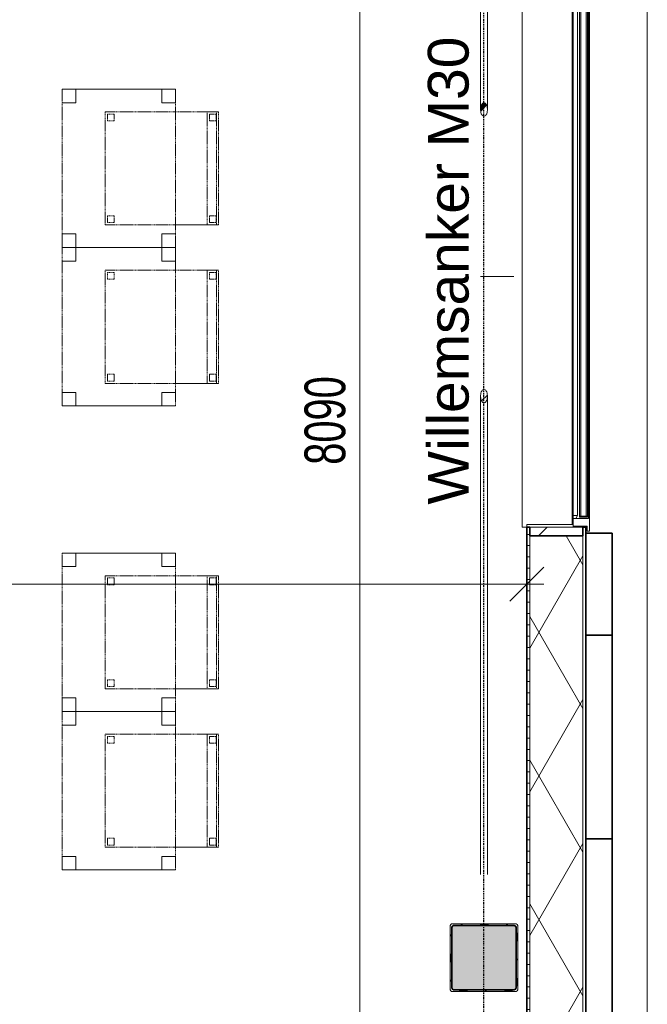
# Model space of a CAD drawing. Header units: millimetres. Extents: x -80560 to 110805, y -11020 to 52719.
# Tile 176 of 182: x 81445 to 84216, y 41219 to 45569. Entities that reach past the tile are written whole.
import ezdxf

# ---------------------------------------------------------------- set-up
doc = ezdxf.new("R2010")
doc.units = ezdxf.units.MM
for name, pattern in [('CENTER2', [20, 8, -4, 4, -4]), ('DASHED2', [6, 4, -2]), ('DASHED2-1', [3, 2, -1])]:
    doc.linetypes.add(name, pattern=pattern)
for name, color, linetype, lineweight in [('A-ANNO-DIMS', 211, 'Continuous', 9), ('A-ANNO-DIMS-100', 211, 'Continuous', 9), ('A-FLOR-OVHD', 1, 'DASHED2-1', 18), ('A-GENM', 13, 'Continuous', 18), ('A-GLAZ', 151, 'Continuous', 18), ('A-GLAZ-SILL', 1, 'Continuous', 18), ('A-WALL', 113, 'Continuous', 35), ('A-WALL-PATT', 111, 'Continuous', 35), ('I-FURN', 30, 'Continuous', 18), ('S-BEAM', 12, 'Continuous', 18), ('S-BEAM-IDEN', 2, 'Continuous', 9), ('S-COLS', 52, 'Continuous', 18), ('S-GRID', 1, 'Continuous', 9)]:
    doc.layers.add(name, color=color, linetype=linetype, lineweight=lineweight)
doc.styles.add('Arial', font='arial.ttf', dxfattribs={"height": 180})
doc.styles.add('Arial_6', font='arial.ttf', dxfattribs={"width": 0.7, "height": 180})
doc.dimstyles.new('n3o_1_8', dxfattribs={"dimscale": 304.8, "dimtxt": 183.646692, "dimasz": 0.492126, "dimexe": 0.246063, "dimexo": 0.0625, "dimgap": 0.032808, "dimtad": 1, "dimdec": 0, "dimdsep": 46, "dimtxsty": 'Arial_6', "dimblk1": 'OBLIQUE', "dimblk2": 'OBLIQUE', "dimsah": 1, "dimcen": 0.09, "dimdle": 0.246063, "dimazin": 0, "dimtfac": 1, "dimtdec": 4, "dimtix": 1, "dimtmove": 0, "dimatfit": 3, "dimfxl": 0.246063, "dimfxlon": 1, "dimtvp": 1, "dimtolj": 1, "dimtzin": 0, "dimarcsym": 2})
doc.dimstyles.new('n3o_1_8_3', dxfattribs={"dimscale": 304.8, "dimtxt": 183.646692, "dimasz": 0.492126, "dimexe": 0.246063, "dimexo": 0.0625, "dimgap": 0.032808, "dimtad": 1, "dimdec": 0, "dimdsep": 46, "dimtxsty": 'Arial_6', "dimblk1": 'OBLIQUE', "dimblk2": 'OBLIQUE', "dimsah": 1, "dimcen": 0.09, "dimdle": 0.246063, "dimazin": 0, "dimtfac": 1, "dimtdec": 4, "dimtix": 1, "dimtmove": 0, "dimatfit": 3, "dimfxl": 0.246063, "dimfxlon": 1, "dimtvp": 1, "dimtolj": 1, "dimtzin": 0, "dimarcsym": 2})
pattern_1 = [(45, (0, 0), (-99.99975, 99.99975), []), (45, (85, 0), (-99.99975, 99.99975), []), (45, (90, 0), (-99.99975, 99.99975), []), (45, (95, 0), (-99.99975, 99.99975), []), (45, (100, 0), (-99.99975, 99.99975), []), (45, (105, 0), (-99.99975, 99.99975), []), (45, (110, 0), (-99.99975, 99.99975), []), (45, (115, 0), (-99.99975, 99.99975), [])]

# ---------------------------------------------------------------- blocks, each defined once
blk = doc.blocks.new('NLRS_28_SCO_UN_staalkolom koker betongevuld_gen_CGA - kolom A-1207011-DO_02 tweede verdieping')
at = {"layer": 'S-COLS', "lineweight": 5}
h = blk.add_hatch(dxfattribs=at)
h.set_pattern_fill('FP_149', color=256, style=0, pattern_type=2)
h.set_pattern_definition([(45, (-58600, -41425), (-99.99975, 99.99975), []), (45, (-58515, -41425), (-99.99975, 99.99975), []), (45, (-58510, -41425), (-99.99975, 99.99975), []), (45, (-58505, -41425), (-99.99975, 99.99975), []), (45, (-58500, -41425), (-99.99975, 99.99975), []), (45, (-58495, -41425), (-99.99975, 99.99975), []), (45, (-58490, -41425), (-99.99975, 99.99975), []), (45, (-58485, -41425), (-99.99975, 99.99975), [])])
h.paths.add_polyline_path([(-138, -150), (138, -150), (146.5, -146.5), (150, -138), (150, 138), (146.5, 146.5), (138, 150), (-138, 150), (-146.5, 146.5), (-150, 138), (-150, -138), (-146.5, -146.5)], flags=0)
h.paths.add_polyline_path([(134, -142), (-134, -142), (-139.7, -139.7), (-142, -134), (-142, 134), (-139.7, 139.7), (-134, 142), (134, 142), (139.7, 139.7), (142, 134), (142, -134), (139.7, -139.7)], flags=0)
at = {"layer": 'S-COLS', "lineweight": 9}
blk.add_hatch(color=256, dxfattribs=at).paths.add_polyline_path([(89.2, -142), (134, -142), (139.7, -139.7), (142, -134), (142, 134), (139.7, 139.7), (134, 142), (-134, 142), (-139.7, 139.7), (-142, 134), (-142, -134), (-139.7, -139.7), (-134, -142)], flags=0)
at = {"layer": 'S-COLS'}
for p, q in [((-150, 138), (-150, -138)), ((-142, -134), (-142, 134)), ((138, 150), (-138, 150)), ((-134, 142), (134, 142)), ((142, 134), (142, -134)), ((150, -138), (150, 138)), ((-138, -150), (138, -150)), ((134, -142), (-134, -142))]:
    blk.add_line(p, q, dxfattribs=at)
at = {"layer": 'S-COLS', "lineweight": 35}
for p, q in [((-142, 134), (-142, -134)), ((134, 142), (-134, 142)), ((142, -134), (142, 134)), ((-134, -142), (134, -142))]:
    blk.add_line(p, q, dxfattribs=at)
at = {"layer": 'S-COLS'}
for centre, radius, start, end in [((-138, 138), 12, 90, 180), ((-134, 134), 8, 90, 180), ((134, 134), 8, 0, 90), ((138, 138), 12, 0, 90), ((-138, -138), 12, 180, 270), ((-134, -134), 8, 180, 270), ((134, -134), 8, 270, 0), ((138, -138), 12, 270, 360)]:
    blk.add_arc(centre, radius, start, end, dxfattribs=at)
at = {"layer": 'S-COLS', "lineweight": 35}
for centre, start, end in [((-134, 134), 90, 180), ((134, 134), 360, 90), ((-134, -134), 180, 270), ((134, -134), 270, 360)]:
    blk.add_arc(centre, 8, start, end, dxfattribs=at)
blk = doc.blocks.new('NLRS_28_SF_UN_staalprofiel staaf_gen_CGA - Willemsanker M30-1253668-DO_02 tweede verdieping')
at = {"layer": 'S-BEAM', "lineweight": 5}
h = blk.add_hatch(dxfattribs=at)
h.set_pattern_fill('FP_164', color=256, style=0, pattern_type=2)
h.set_pattern_definition(pattern_1)
h.paths.add_polyline_path([(58597.2, 43876.9), (58602.8, 43876.9), (58607.9, 43880.9), (58612, 43888.3), (58614.4, 43898.2), (58614.9, 43909.1), (58613.4, 43919.7), (58610.1, 43928.5), (58605.4, 43934.3), (58602.8, 43935.8), (58597.2, 43935.8), (58592.1, 43931.8), (58588, 43924.4), (58585.6, 43914.6), (58585.1, 43903.6), (58586.6, 43893), (58589.9, 43884.2), (58594.6, 43878.4)], flags=0)
h = blk.add_hatch(dxfattribs=at)
h.set_pattern_fill('FP_164', color=256, style=0, pattern_type=2)
h.set_pattern_definition(pattern_1)
h.paths.add_polyline_path([(58597.2, 43876.9), (58602.8, 43876.9), (58607.9, 43880.9), (58612, 43888.3), (58614.4, 43898.2), (58614.9, 43909.1), (58613.4, 43919.7), (58610.1, 43928.5), (58605.4, 43934.3), (58602.8, 43935.8), (58597.2, 43935.8), (58592.1, 43931.8), (58588, 43924.4), (58585.6, 43914.6), (58585.1, 43903.6), (58586.6, 43893), (58589.9, 43884.2), (58594.6, 43878.4)], flags=0)
at = {"layer": 'S-BEAM', "lineweight": 9}
for p, q in [((58585, 43906.4), (58585, 41792.4)), ((58585, 43906.4), (58585, 41792.4)), ((58615, 41792.4), (58615, 43906.4)), ((58615, 41792.4), (58615, 43906.4))]:
    blk.add_line(p, q, dxfattribs=at)
at = {"layer": 'S-BEAM', "flags": 128}
for points in [[(58600, 43936.3), (58597.2, 43935.8), (58594.6, 43934.3), (58592.1, 43931.8), (58589.9, 43928.5), (58588, 43924.4), (58586.6, 43919.7), (58585.6, 43914.6), (58585.1, 43909.1), (58585.1, 43903.6), (58585.6, 43898.2), (58586.6, 43893), (58588, 43888.3), (58589.9, 43884.2), (58592.1, 43880.9), (58594.6, 43878.4), (58597.2, 43876.9), (58600, 43876.4)], [(58600, 43936.3), (58597.2, 43935.8), (58594.6, 43934.3), (58592.1, 43931.8), (58589.9, 43928.5), (58588, 43924.4), (58586.6, 43919.7), (58585.6, 43914.6), (58585.1, 43909.1), (58585.1, 43903.6), (58585.6, 43898.2), (58586.6, 43893), (58588, 43888.3), (58589.9, 43884.2), (58592.1, 43880.9), (58594.6, 43878.4), (58597.2, 43876.9), (58600, 43876.4)], [(58600, 43876.4), (58602.8, 43876.9), (58605.4, 43878.4), (58607.9, 43880.9), (58610.1, 43884.2), (58612, 43888.3), (58613.4, 43893), (58614.4, 43898.2), (58614.9, 43903.6), (58614.9, 43909.1), (58614.4, 43914.6), (58613.4, 43919.7), (58612, 43924.4), (58610.1, 43928.5), (58607.9, 43931.8), (58605.4, 43934.3), (58602.8, 43935.8), (58600, 43936.3)], [(58600, 43876.4), (58602.8, 43876.9), (58605.4, 43878.4), (58607.9, 43880.9), (58610.1, 43884.2), (58612, 43888.3), (58613.4, 43893), (58614.4, 43898.2), (58614.9, 43903.6), (58614.9, 43909.1), (58614.4, 43914.6), (58613.4, 43919.7), (58612, 43924.4), (58610.1, 43928.5), (58607.9, 43931.8), (58605.4, 43934.3), (58602.8, 43935.8), (58600, 43936.3)]]:
    blk.add_lwpolyline(points, dxfattribs=at)
blk = doc.blocks.new('NLRS_28_SF_UN_staalprofiel staaf_gen_CGA - Willemsanker M30-1253745-DO_02 tweede verdieping')
at = {"layer": 'S-BEAM', "lineweight": 5}
h = blk.add_hatch(dxfattribs=at)
h.set_pattern_fill('FP_164', color=256, style=0, pattern_type=2)
h.set_pattern_definition(pattern_1)
h.paths.add_polyline_path([(58597.2, 45142.7), (58602.8, 45142.7), (58607.9, 45146.6), (58612, 45154), (58614.4, 45163.9), (58614.9, 45174.8), (58613.4, 45185.4), (58610.1, 45194.2), (58605.4, 45200), (58602.8, 45201.5), (58597.2, 45201.5), (58592.1, 45197.5), (58588, 45190.1), (58585.6, 45180.3), (58585.1, 45169.3), (58586.6, 45158.7), (58589.9, 45150), (58594.6, 45144.2)], flags=0)
h = blk.add_hatch(dxfattribs=at)
h.set_pattern_fill('FP_164', color=256, style=0, pattern_type=2)
h.set_pattern_definition(pattern_1)
h.paths.add_polyline_path([(58597.2, 45142.7), (58602.8, 45142.7), (58607.9, 45146.6), (58612, 45154), (58614.4, 45163.9), (58614.9, 45174.8), (58613.4, 45185.4), (58610.1, 45194.2), (58605.4, 45200), (58602.8, 45201.5), (58597.2, 45201.5), (58592.1, 45197.5), (58588, 45190.1), (58585.6, 45180.3), (58585.1, 45169.3), (58586.6, 45158.7), (58589.9, 45150), (58594.6, 45144.2)], flags=0)
at = {"layer": 'S-BEAM', "lineweight": 9}
for p, q in [((58585, 47283.2), (58585, 45172.1)), ((58585, 47283.2), (58585, 45172.1)), ((58615, 45172.1), (58615, 47283.2)), ((58615, 45172.1), (58615, 47283.2))]:
    blk.add_line(p, q, dxfattribs=at)
at = {"layer": 'S-BEAM', "flags": 128}
for points in [[(58600, 45202), (58597.2, 45201.5), (58594.6, 45200), (58592.1, 45197.5), (58589.9, 45194.2), (58588, 45190.1), (58586.6, 45185.4), (58585.6, 45180.3), (58585.1, 45174.8), (58585.1, 45169.3), (58585.6, 45163.9), (58586.6, 45158.7), (58588, 45154), (58589.9, 45150), (58592.1, 45146.6), (58594.6, 45144.2), (58597.2, 45142.7), (58600, 45142.2)], [(58600, 45202), (58597.2, 45201.5), (58594.6, 45200), (58592.1, 45197.5), (58589.9, 45194.2), (58588, 45190.1), (58586.6, 45185.4), (58585.6, 45180.3), (58585.1, 45174.8), (58585.1, 45169.3), (58585.6, 45163.9), (58586.6, 45158.7), (58588, 45154), (58589.9, 45150), (58592.1, 45146.6), (58594.6, 45144.2), (58597.2, 45142.7), (58600, 45142.2)], [(58600, 45142.2), (58602.8, 45142.7), (58605.4, 45144.2), (58607.9, 45146.6), (58610.1, 45150), (58612, 45154), (58613.4, 45158.7), (58614.4, 45163.9), (58614.9, 45169.3), (58614.9, 45174.8), (58614.4, 45180.3), (58613.4, 45185.4), (58612, 45190.1), (58610.1, 45194.2), (58607.9, 45197.5), (58605.4, 45200), (58602.8, 45201.5), (58600, 45202)], [(58600, 45142.2), (58602.8, 45142.7), (58605.4, 45144.2), (58607.9, 45146.6), (58610.1, 45150), (58612, 45154), (58613.4, 45158.7), (58614.4, 45163.9), (58614.9, 45169.3), (58614.9, 45174.8), (58614.4, 45180.3), (58613.4, 45185.4), (58612, 45190.1), (58610.1, 45194.2), (58607.9, 45197.5), (58605.4, 45200), (58602.8, 45201.5), (58600, 45202)]]:
    blk.add_lwpolyline(points, dxfattribs=at)
blk = doc.blocks.new('19112_SW_LeonardoCollege_R2020_rvt-1-DO_02 tweede verdieping')
at = {"color": 9, "lineweight": 9}
for name, p in [('NLRS_28_SF_UN_staalprofiel staaf_gen_CGA - Willemsanker M30-1253745-DO_02 tweede verdieping', (0, 0)), ('NLRS_28_SF_UN_staalprofiel staaf_gen_CGA - Willemsanker M30-1253668-DO_02 tweede verdieping', (0, 0)), ('NLRS_28_SCO_UN_staalkolom koker betongevuld_gen_CGA - kolom A-1207011-DO_02 tweede verdieping', (58600, 41425))]:
    blk.add_blockref(name, p, dxfattribs=at)
blk = doc.blocks.new('Basic Wall _ 41_WA_n3o_cladding_vertikaal_random_100mm_oorspronkelijk - ___-31301031-DO_02 tweede verdieping')
at = {"layer": 'A-WALL', "lineweight": 18}
for p, q in [((59321, 48371), (59321, 35921)), ((59049, 43327), (59049, 43332)), ((59051, 43300), (59051, 43332))]:
    blk.add_line(p, q, dxfattribs=at)
blk = doc.blocks.new('merk 2700 vast glas - std-33617478-DO_02 tweede verdieping')
at = {"layer": 'A-GLAZ'}
for p, q in [((-1318, 72), (-1284, 72)), ((-1318, 10), (-1318, 72)), ((-1284, 72), (-1284, 4)), ((1284, 72), (1318, 72)), ((1284, 4), (1284, 72)), ((1318, 72), (1318, 10)), ((-1340, 10), (-1318, 10)), ((-1340, 0), (-1340, 10)), ((-1284, 4), (-1262, 4)), ((-1262, 4), (-1262, 0)), ((1262, 4), (1284, 4)), ((1262, 0), (1262, 4)), ((1318, 10), (1340, 10)), ((1340, 10), (1340, 0)), ((-1262, 0), (-1340, 0)), ((1340, 0), (1262, 0))]:
    blk.add_line(p, q, dxfattribs=at)
at = {"layer": 'A-GLAZ-SILL'}
for p, q in [((-1262, 4), (1262, 4)), ((-1262, 0), (1262, 0))]:
    blk.add_line(p, q, dxfattribs=at)
blk = doc.blocks.new('NLRS_41_GM_WPB_spouwlat-SH_generiek_ISR - 235x38-V132-DO_02 tweede verdieping')
at = {"layer": 'A-GENM'}
h = blk.add_hatch(dxfattribs=at)
h.set_pattern_fill('FP_68', color=256, style=0, pattern_type=2)
h.set_pattern_definition([(45, (0, 0), (-141.42136, 141.42136), [])])
h.paths.add_polyline_path([(59037, 43289), (59037, 43327), (58802, 43327), (58802, 43289), (58982.8, 43289)], flags=0)
for p, q in [((58802, 43327), (58802, 43289)), ((59037, 43327), (58802, 43327)), ((58802, 43289), (59037, 43289)), ((59037, 43289), (59037, 43327))]:
    blk.add_line(p, q, dxfattribs=at)
blk = doc.blocks.new('41_dagkanten_SH_generiek_ISR - 12x204_5-V135-DO_02 tweede verdieping')
at = {"layer": 'A-GENM'}
for p, q in [((58994, 43339), (58789.5, 43339)), ((58789.5, 43339), (58789.5, 43327)), ((58994, 43327), (58994, 43332)), ((58789.5, 43327), (58994, 43327))]:
    blk.add_line(p, q, dxfattribs=at)
blk = doc.blocks.new('82_tafel1 - tafel 500x700 2-30664860-DO_02 tweede verdieping')
at = {"layer": 'I-FURN', "linetype": 'DASHED2'}
for p, q in [((-350, -250), (-350, 250)), ((-350, 250), (350, 250)), ((350, 250), (-350, 250)), ((-350, 250), (-350, -250)), ((-350, 250), (-350, 190)), ((-290, 250), (-350, 250)), ((-290, 190), (-290, 250)), ((-290, 250), (290, 250)), ((-290, 250), (-290, 190)), ((290, 250), (290, 190)), ((290, 190), (290, 250)), ((350, 250), (290, 250)), ((350, 250), (350, -250)), ((350, -250), (350, 250)), ((350, 190), (350, 250)), ((-350, -190), (-350, 190)), ((-350, 190), (-290, 190)), ((-290, 190), (-350, 190)), ((290, 190), (350, 190)), ((350, 190), (290, 190)), ((350, 190), (350, -190)), ((-290, -190), (-350, -190)), ((-350, -190), (-290, -190)), ((-350, -190), (-350, -250)), ((-290, -250), (-290, -190)), ((-290, -190), (-290, -250)), ((350, -190), (290, -190)), ((290, -190), (290, -250)), ((290, -250), (290, -190)), ((290, -190), (350, -190)), ((350, -250), (350, -190)), ((350, -250), (-350, -250)), ((-350, -250), (350, -250)), ((-350, -250), (-290, -250)), ((290, -250), (-290, -250)), ((290, -250), (350, -250))]:
    blk.add_line(p, q, dxfattribs=at)
blk = doc.blocks.new('82_zitmeubel - stoel 500x500-V355-DO_02 tweede verdieping')
at = {"layer": 'I-FURN', "linetype": 'DASHED2'}
for p, q in [((-192.1, 263), (-192.1, 73)), ((-192.1, 254.1), (-192.1, 263)), ((307.9, 263), (-192.1, 263)), ((307.9, 263), (-192.1, 263)), ((307.9, 73), (307.9, 263)), ((307.9, 263), (307.9, 254.1)), ((-192.1, 213), (-192.1, 254.1)), ((-192.1, 254.1), (307.9, 254.1)), ((-182.1, 252), (-182.1, 224)), ((-182.1, 224), (-182.1, 252)), ((-153.1, 253), (-181.1, 253)), ((-181.1, 253), (-153.1, 253)), ((-181.1, 223), (-153.1, 223)), ((-153.1, 223), (-181.1, 223)), ((-152.1, 224), (-152.1, 252)), ((-152.1, 252), (-152.1, 224)), ((267.9, 252), (267.9, 224)), ((267.9, 224), (267.9, 252)), ((296.9, 253), (268.9, 253)), ((268.9, 253), (296.9, 253)), ((268.9, 223), (296.9, 223)), ((296.9, 223), (268.9, 223)), ((297.9, 224), (297.9, 252)), ((297.9, 252), (297.9, 224)), ((307.9, 254.1), (307.9, 213)), ((-192.1, 73), (-192.1, 213)), ((-192.1, 213), (307.9, 213)), ((307.9, 213), (307.9, 73)), ((-192.1, 73), (-192.1, -237)), ((-192.1, -237), (-192.1, 73)), ((307.9, -237), (307.9, 73)), ((307.9, 73), (307.9, -237)), ((-182.1, -198), (-182.1, -226)), ((-182.1, -226), (-182.1, -198)), ((-153.1, -197), (-181.1, -197)), ((-181.1, -197), (-153.1, -197)), ((-152.1, -226), (-152.1, -198)), ((-152.1, -198), (-152.1, -226)), ((267.9, -198), (267.9, -226)), ((267.9, -226), (267.9, -198)), ((296.9, -197), (268.9, -197)), ((268.9, -197), (296.9, -197)), ((297.9, -226), (297.9, -198)), ((297.9, -198), (297.9, -226)), ((307.9, -237), (-192.1, -237)), ((307.9, -237), (-192.1, -237)), ((-181.1, -227), (-153.1, -227)), ((-153.1, -227), (-181.1, -227)), ((268.9, -227), (296.9, -227)), ((296.9, -227), (268.9, -227))]:
    blk.add_line(p, q, dxfattribs=at)
for centre, start, end in [((-181.1, 252), 90, 180), ((-181.1, 252), 90, 180), ((-181.1, 224), 180, 270), ((-181.1, 224), 180, 270), ((-153.1, 252), 0, 90), ((-153.1, 252), 0, 90), ((-153.1, 224), 270, 0), ((-153.1, 224), 270, 0), ((268.9, 252), 90, 180), ((268.9, 252), 90, 180), ((268.9, 224), 180, 270), ((268.9, 224), 180, 270), ((296.9, 252), 0, 90), ((296.9, 252), 60, 90), ((296.9, 224), 270, 0), ((296.9, 224), 270, 0), ((296.9, 252), 15, 60), ((296.9, 252), 0, 15), ((-181.1, -198), 90, 180), ((-181.1, -198), 90, 180), ((-153.1, -198), 0, 90), ((-153.1, -198), 0, 90), ((268.9, -198), 90, 180), ((268.9, -198), 90, 180), ((296.9, -198), 0, 90), ((296.9, -198), 0, 90), ((-181.1, -226), 180, 270), ((-181.1, -226), 180, 270), ((-153.1, -226), 270, 0), ((-153.1, -226), 270, 0), ((268.9, -226), 180, 270), ((268.9, -226), 180, 270), ((296.9, -226), 270, 0), ((296.9, -226), 270, 0)]:
    blk.add_arc(centre, 1, start, end, dxfattribs=at)
blk = doc.blocks.new('82_zitmeubel - stoel 500x500-V356-DO_02 tweede verdieping')
at = {"layer": 'I-FURN', "linetype": 'DASHED2'}
for p, q in [((-192.1, 263), (-192.1, 73)), ((-192.1, 254.1), (-192.1, 263)), ((307.9, 263), (-192.1, 263)), ((307.9, 263), (-192.1, 263)), ((307.9, 73), (307.9, 263)), ((307.9, 263), (307.9, 254.1)), ((-192.1, 213), (-192.1, 254.1)), ((-192.1, 254.1), (307.9, 254.1)), ((-182.1, 252), (-182.1, 224)), ((-182.1, 224), (-182.1, 252)), ((-153.1, 253), (-181.1, 253)), ((-181.1, 253), (-153.1, 253)), ((-181.1, 223), (-153.1, 223)), ((-153.1, 223), (-181.1, 223)), ((-152.1, 224), (-152.1, 252)), ((-152.1, 252), (-152.1, 224)), ((267.9, 252), (267.9, 224)), ((267.9, 224), (267.9, 252)), ((296.9, 253), (268.9, 253)), ((268.9, 253), (296.9, 253)), ((268.9, 223), (296.9, 223)), ((296.9, 223), (268.9, 223)), ((297.9, 224), (297.9, 252)), ((297.9, 252), (297.9, 224)), ((307.9, 254.1), (307.9, 213)), ((-192.1, 73), (-192.1, 213)), ((-192.1, 213), (307.9, 213)), ((307.9, 213), (307.9, 73)), ((-192.1, 73), (-192.1, -237)), ((-192.1, -237), (-192.1, 73)), ((307.9, -237), (307.9, 73)), ((307.9, 73), (307.9, -237)), ((-182.1, -198), (-182.1, -226)), ((-182.1, -226), (-182.1, -198)), ((-153.1, -197), (-181.1, -197)), ((-181.1, -197), (-153.1, -197)), ((-152.1, -226), (-152.1, -198)), ((-152.1, -198), (-152.1, -226)), ((267.9, -198), (267.9, -226)), ((267.9, -226), (267.9, -198)), ((296.9, -197), (268.9, -197)), ((268.9, -197), (296.9, -197)), ((297.9, -226), (297.9, -198)), ((297.9, -198), (297.9, -226)), ((307.9, -237), (-192.1, -237)), ((307.9, -237), (-192.1, -237)), ((-181.1, -227), (-153.1, -227)), ((-153.1, -227), (-181.1, -227)), ((268.9, -227), (296.9, -227)), ((296.9, -227), (268.9, -227))]:
    blk.add_line(p, q, dxfattribs=at)
for centre, start, end in [((-181.1, 252), 90, 180), ((-181.1, 252), 90, 180), ((-181.1, 224), 180, 270), ((-181.1, 224), 180, 225), ((-181.1, 224), 225, 270), ((-153.1, 252), 0, 90), ((-153.1, 252), 45, 90), ((-153.1, 224), 270, 0), ((-153.1, 224), 270, 0), ((-153.1, 252), 0, 45), ((268.9, 252), 90, 180), ((268.9, 252), 90, 180), ((268.9, 224), 180, 270), ((268.9, 224), 180, 270), ((296.9, 252), 0, 90), ((296.9, 252), 45, 90), ((296.9, 224), 270, 0), ((296.9, 224), 270, 345), ((296.9, 252), 0, 45), ((296.9, 224), 345, 0), ((-181.1, -198), 90, 180), ((-181.1, -198), 120, 180), ((-181.1, -198), 105, 120), ((-181.1, -198), 90, 105), ((-153.1, -198), 0, 90), ((-153.1, -198), 0, 90), ((268.9, -198), 90, 180), ((268.9, -198), 90, 180), ((296.9, -198), 0, 90), ((296.9, -198), 0, 90), ((-181.1, -226), 180, 270), ((-181.1, -226), 180, 270), ((-153.1, -226), 270, 0), ((-153.1, -226), 270, 0), ((268.9, -226), 180, 270), ((268.9, -226), 180, 270), ((296.9, -226), 270, 0), ((296.9, -226), 270, 0)]:
    blk.add_arc(centre, 1, start, end, dxfattribs=at)
blk = doc.blocks.new('82_zitmeubel - stoel 500x500-V357-DO_02 tweede verdieping')
at = {"layer": 'I-FURN', "linetype": 'DASHED2'}
for p, q in [((-192.1, 263), (-192.1, 73)), ((-192.1, 254.1), (-192.1, 263)), ((307.9, 263), (-192.1, 263)), ((307.9, 263), (-192.1, 263)), ((307.9, 73), (307.9, 263)), ((307.9, 263), (307.9, 254.1)), ((-192.1, 213), (-192.1, 254.1)), ((-192.1, 254.1), (307.9, 254.1)), ((-182.1, 252), (-182.1, 224)), ((-182.1, 224), (-182.1, 252)), ((-153.1, 253), (-181.1, 253)), ((-181.1, 253), (-153.1, 253)), ((-181.1, 223), (-153.1, 223)), ((-153.1, 223), (-181.1, 223)), ((-152.1, 224), (-152.1, 252)), ((-152.1, 252), (-152.1, 224)), ((267.9, 252), (267.9, 224)), ((267.9, 224), (267.9, 252)), ((296.9, 253), (268.9, 253)), ((268.9, 253), (296.9, 253)), ((268.9, 223), (296.9, 223)), ((296.9, 223), (268.9, 223)), ((297.9, 224), (297.9, 252)), ((297.9, 252), (297.9, 224)), ((307.9, 254.1), (307.9, 213)), ((-192.1, 73), (-192.1, 213)), ((-192.1, 213), (307.9, 213)), ((307.9, 213), (307.9, 73)), ((-192.1, 73), (-192.1, -237)), ((-192.1, -237), (-192.1, 73)), ((307.9, -237), (307.9, 73)), ((307.9, 73), (307.9, -237)), ((-182.1, -198), (-182.1, -226)), ((-182.1, -226), (-182.1, -198)), ((-153.1, -197), (-181.1, -197)), ((-181.1, -197), (-153.1, -197)), ((-152.1, -226), (-152.1, -198)), ((-152.1, -198), (-152.1, -226)), ((267.9, -198), (267.9, -226)), ((267.9, -226), (267.9, -198)), ((296.9, -197), (268.9, -197)), ((268.9, -197), (296.9, -197)), ((297.9, -226), (297.9, -198)), ((297.9, -198), (297.9, -226)), ((307.9, -237), (-192.1, -237)), ((307.9, -237), (-192.1, -237)), ((-181.1, -227), (-153.1, -227)), ((-153.1, -227), (-181.1, -227)), ((268.9, -227), (296.9, -227)), ((296.9, -227), (268.9, -227))]:
    blk.add_line(p, q, dxfattribs=at)
for centre, start, end in [((-181.1, 252), 90, 180), ((-181.1, 252), 90, 180), ((-181.1, 224), 180, 270), ((-181.1, 224), 180, 225), ((-181.1, 224), 225, 270), ((-153.1, 252), 0, 90), ((-153.1, 252), 0, 90), ((-153.1, 224), 270, 0), ((-153.1, 224), 270, 0), ((268.9, 252), 90, 180), ((268.9, 252), 90, 180), ((268.9, 224), 180, 270), ((268.9, 224), 180, 270), ((296.9, 252), 0, 90), ((296.9, 252), 30, 90), ((296.9, 224), 270, 0), ((296.9, 224), 270, 285), ((296.9, 224), 285, 345), ((296.9, 252), 0, 30), ((296.9, 224), 345, 0), ((-181.1, -198), 90, 180), ((-181.1, -198), 120, 165), ((-181.1, -198), 165, 180), ((-181.1, -198), 90, 120), ((-153.1, -198), 0, 90), ((-153.1, -198), 0, 90), ((268.9, -198), 90, 180), ((268.9, -198), 90, 180), ((296.9, -198), 0, 90), ((296.9, -198), 0, 90), ((-181.1, -226), 180, 270), ((-181.1, -226), 180, 270), ((-153.1, -226), 270, 0), ((-153.1, -226), 270, 0), ((268.9, -226), 180, 270), ((268.9, -226), 180, 270), ((296.9, -226), 270, 0), ((296.9, -226), 270, 0)]:
    blk.add_arc(centre, 1, start, end, dxfattribs=at)
blk = doc.blocks.new('82_zitmeubel - stoel 500x500-V358-DO_02 tweede verdieping')
at = {"layer": 'I-FURN', "linetype": 'DASHED2'}
for p, q in [((-192.1, 263), (-192.1, 73)), ((-192.1, 254.1), (-192.1, 263)), ((307.9, 263), (-192.1, 263)), ((307.9, 263), (-192.1, 263)), ((307.9, 73), (307.9, 263)), ((307.9, 263), (307.9, 254.1)), ((-192.1, 213), (-192.1, 254.1)), ((-192.1, 254.1), (307.9, 254.1)), ((-182.1, 252), (-182.1, 224)), ((-182.1, 224), (-182.1, 252)), ((-153.1, 253), (-181.1, 253)), ((-181.1, 253), (-153.1, 253)), ((-181.1, 223), (-153.1, 223)), ((-153.1, 223), (-181.1, 223)), ((-152.1, 224), (-152.1, 252)), ((-152.1, 252), (-152.1, 224)), ((267.9, 252), (267.9, 224)), ((267.9, 224), (267.9, 252)), ((296.9, 253), (268.9, 253)), ((268.9, 253), (296.9, 253)), ((268.9, 223), (296.9, 223)), ((296.9, 223), (268.9, 223)), ((297.9, 224), (297.9, 252)), ((297.9, 252), (297.9, 224)), ((307.9, 254.1), (307.9, 213)), ((-192.1, 73), (-192.1, 213)), ((-192.1, 213), (307.9, 213)), ((307.9, 213), (307.9, 73)), ((-192.1, 73), (-192.1, -237)), ((-192.1, -237), (-192.1, 73)), ((307.9, -237), (307.9, 73)), ((307.9, 73), (307.9, -237)), ((-182.1, -198), (-182.1, -226)), ((-182.1, -226), (-182.1, -198)), ((-153.1, -197), (-181.1, -197)), ((-181.1, -197), (-153.1, -197)), ((-152.1, -226), (-152.1, -198)), ((-152.1, -198), (-152.1, -226)), ((267.9, -198), (267.9, -226)), ((267.9, -226), (267.9, -198)), ((296.9, -197), (268.9, -197)), ((268.9, -197), (296.9, -197)), ((297.9, -226), (297.9, -198)), ((297.9, -198), (297.9, -226)), ((307.9, -237), (-192.1, -237)), ((307.9, -237), (-192.1, -237)), ((-181.1, -227), (-153.1, -227)), ((-153.1, -227), (-181.1, -227)), ((268.9, -227), (296.9, -227)), ((296.9, -227), (268.9, -227))]:
    blk.add_line(p, q, dxfattribs=at)
for centre, start, end in [((-181.1, 252), 90, 180), ((-181.1, 252), 150, 180), ((-181.1, 224), 180, 270), ((-181.1, 224), 180, 270), ((-181.1, 252), 90, 150), ((-153.1, 252), 0, 90), ((-153.1, 252), 0, 90), ((-153.1, 224), 270, 0), ((-153.1, 224), 270, 0), ((268.9, 252), 90, 180), ((268.9, 252), 90, 180), ((268.9, 224), 180, 270), ((268.9, 224), 180, 210), ((268.9, 224), 210, 225), ((268.9, 224), 225, 270), ((296.9, 252), 0, 90), ((296.9, 252), 0, 90), ((296.9, 224), 270, 0), ((296.9, 224), 270, 315), ((296.9, 224), 315, 0), ((-181.1, -198), 90, 180), ((-181.1, -198), 90, 180), ((-153.1, -198), 0, 90), ((-153.1, -198), 0, 90), ((268.9, -198), 90, 180), ((268.9, -198), 90, 180), ((296.9, -198), 0, 90), ((296.9, -198), 0, 90), ((-181.1, -226), 180, 195), ((-181.1, -226), 180, 225), ((-181.1, -226), 195, 240), ((-181.1, -226), 225, 240), ((-181.1, -226), 240, 255), ((-181.1, -226), 240, 270), ((-181.1, -226), 255, 270), ((-153.1, -226), 270, 0), ((-153.1, -226), 270, 0), ((268.9, -226), 180, 270), ((268.9, -226), 180, 270), ((296.9, -226), 270, 0), ((296.9, -226), 270, 0)]:
    blk.add_arc(centre, 1, start, end, dxfattribs=at)
blk = doc.blocks.new('30_n3o_RT72_glas met glaslat - Type 1-33617481-DO_02 tweede verdieping')
at = {"layer": 'A-GENM'}
for points in [[(-1279, 41), (-1279, 35), (1279, 35), (1279, 41), (-1068.1, 41)], [(-1279, 11), (-1279, 5), (1279, 5), (1279, 11), (-1068.1, 11)]]:
    blk.add_hatch(color=256, dxfattribs=at).paths.add_polyline_path(points, flags=0)
for p, q in [((1279, 41), (-1279, 41)), ((-1279, 41), (-1279, 35)), ((-1275, 41), (-1279, 41)), ((-1279, 41), (-1279, 5)), ((-1279, 35), (1279, 35)), ((1279, 11), (-1279, 11)), ((-1279, 11), (-1279, 5)), ((-1279, 5), (1279, 5)), ((-1279, 5), (-1275, 5)), ((-1275, 5), (-1275, 41)), ((1279, 41), (1275, 41)), ((1275, 41), (1275, 5)), ((1275, 5), (1279, 5)), ((1279, 35), (1279, 41)), ((1279, 5), (1279, 41)), ((1279, 5), (1279, 11))]:
    blk.add_line(p, q, dxfattribs=at)
blk = doc.blocks.new('DPWP_30_n3o_RT72_glas met glaslat Frame1 - Type 1-33617484-DO_02 tweede verdieping')
at = {"layer": 'A-GENM'}
for p, q in [((-1272, 27), (-1284, 27)), ((-1284, 15), (-1272, 7.8)), ((1272, 27), (-1272, 27)), ((-1272, 27), (-1272, 7.8)), ((-1272, 7.8), (-1272, 27)), ((-1272, 7.8), (1272, 7.8)), ((1272, 7.8), (1272, 27)), ((1284, 27), (1272, 27)), ((1272, 27), (1272, 7.8)), ((1272, 7.8), (1284, 15))]:
    blk.add_line(p, q, dxfattribs=at)
blk = doc.blocks.new('NLRS_42_GM_ISR_vensterbank_kunststeen-SH_generiek_ISR - 220x20-V477-DO_02 tweede verdieping')
at = {"layer": 'A-GENM'}
for p, q in [((-1323, 199.5), (-1323, 220)), ((-1323, 220), (1323, 220)), ((1323, 220), (1323, 199.5)), ((1311, 0), (-1311, 0))]:
    blk.add_line(p, q, dxfattribs=at)
blk = doc.blocks.new('DIMBLOCK192-DO_02 tweede verdieping')
at = {"layer": 'A-ANNO-DIMS-100'}
for p, q in [((75444.8, 43074.8), (75519.8, 43149.8)), ((75444.8, 43149.8), (75444.8, 42999.8)), ((75444.8, 43074.8), (75444.8, 43149.8)), ((83684.3, 43074.8), (83759.3, 43149.8)), ((83684.3, 43149.8), (83684.3, 42999.8)), ((83684.3, 43074.8), (83684.3, 43149.8)), ((75444.8, 43074.8), (75369.8, 42999.8)), ((75444.8, 43074.8), (83759.3, 43074.8)), ((83684.3, 43074.8), (83609.3, 42999.8))]:
    blk.add_line(p, q, dxfattribs=at)
at = {"layer": 'A-ANNO-DIMS-100', "color": 0, "insert": (79372.4, 43318.5), "char_height": 180, "width": 461.094, "attachment_point": 1, "line_spacing_factor": 0.941778, "style": 'Arial_6'}
blk.add_mtext('8240', dxfattribs=at)
blk = doc.blocks.new('_Oblique')
at = {"color": 0, "linetype": 'ByBlock', "lineweight": -2}
blk.add_line((-0.5, -0.5), (0.5, 0.5), dxfattribs=at)
blk = doc.blocks.new('DIMBLOCK397-DO_02 tweede verdieping')
at = {"layer": 'A-ANNO-DIMS-100'}
for p, q in [((82946.1, 47839.5), (82871.1, 47914.5)), ((82946.1, 39750), (82946.1, 47914.5)), ((82871.1, 47839.5), (83021.1, 47839.5)), ((82946.1, 47839.5), (82871.1, 47839.5)), ((82946.1, 47839.5), (83021.1, 47764.5)), ((82946.1, 39750), (82871.1, 39825)), ((82871.1, 39750), (83021.1, 39750)), ((82946.1, 39750), (82871.1, 39750)), ((82946.1, 39750), (83021.1, 39675))]:
    blk.add_line(p, q, dxfattribs=at)
at = {"layer": 'A-ANNO-DIMS-100', "color": 0, "insert": (82702.4, 43602.6), "char_height": 180, "width": 461.094, "attachment_point": 1, "rotation": 90, "line_spacing_factor": 0.941778, "style": 'Arial_6'}
blk.add_mtext('8090', dxfattribs=at)

msp = doc.modelspace()

# ---------------------------------------------------------------- hatches: boundary and pattern name
at = {"layer": 'A-WALL-PATT', "lineweight": 18}
h = msp.add_hatch(dxfattribs=at)
h.set_pattern_fill('FP_72', color=256, style=0, pattern_type=2)
h.set_pattern_definition([(90, (83943.82, 34995.25), (-50, -7e-14), [])])
h.paths.add_polyline_path([(83943.8, 22151), (83943.8, 23527), (83931.8, 23527), (83931.8, 22151)], flags=0)
h.paths.add_polyline_path([(83943.8, 25273), (83943.8, 27127), (83931.8, 27127), (83931.8, 25273)], flags=0)
h.paths.add_polyline_path([(83931.8, 28873), (83943.8, 28873), (83943.8, 30727), (83931.8, 30727), (83931.8, 28911)], flags=0)
h.paths.add_polyline_path([(83931.8, 31573), (83943.8, 31573), (83943.8, 32077), (83931.8, 32077), (83931.8, 31584.4)], flags=0)
h.paths.add_polyline_path([(83943.8, 33823), (83943.8, 37027), (83931.8, 37027), (83931.8, 33823)], flags=0)
h.paths.add_polyline_path([(83931.8, 38773), (83943.8, 38773), (83943.8, 40177), (83931.8, 40177), (83931.8, 38811)], flags=0)
h.paths.add_polyline_path([(83943.8, 41023), (83943.8, 43327), (83931.8, 43327), (83931.8, 41023)], flags=0)
h.paths.add_polyline_path([(83931.8, 45973), (83943.8, 45973), (83943.8, 48087), (83931.8, 48087), (83931.8, 46011)], flags=0)
h = msp.add_hatch(dxfattribs=at)
h.set_pattern_fill('FP_73', color=256, angle=90, style=0, pattern_type=2)
h.set_pattern_definition([(180, (83943.82, 34995.25), (7e-14, -50), [])])
h.paths.add_polyline_path([(83696.8, 22398), (83696.8, 23527), (83684.3, 23527), (83684.3, 22398)], flags=0)
h.paths.add_polyline_path([(83684.3, 25273), (83696.8, 25273), (83696.8, 27127), (83684.3, 27127), (83684.3, 25585.7)], flags=0)
h.paths.add_polyline_path([(83696.8, 28873), (83696.8, 30727), (83684.3, 30727), (83684.3, 28873)], flags=0)
h.paths.add_polyline_path([(83696.8, 31573), (83696.8, 32077), (83684.3, 32077), (83684.3, 31573)], flags=0)
h.paths.add_polyline_path([(83696.8, 33823), (83696.8, 37027), (83684.3, 37027), (83684.3, 33823)], flags=0)
h.paths.add_polyline_path([(83684.3, 38773), (83696.8, 38773), (83696.8, 40177), (83684.3, 40177), (83684.3, 38916.2)], flags=0)
h.paths.add_polyline_path([(83684.3, 41023), (83696.8, 41023), (83696.8, 43327), (83684.3, 43327), (83684.3, 41249.1)], flags=0)
h.paths.add_polyline_path([(83696.8, 45973), (83696.8, 47839.5), (83684.3, 47839.5), (83684.3, 45973)], flags=0)
h = msp.add_hatch(dxfattribs=at)
h.set_pattern_fill('FP_2', color=256, style=0, pattern_type=2)
h.set_pattern_definition([(60, (24894.82, 0), (-274.963, 158.75), []), (120, (24894.82, 0), (-274.963, -158.75), [])])
h.paths.add_polyline_path([(83931.8, 22163), (83931.8, 23489), (83696.8, 23489), (83696.8, 22163)], flags=0)
h.paths.add_polyline_path([(83931.8, 25311), (83931.8, 27089), (83696.8, 27089), (83696.8, 25311)], flags=0)
h.paths.add_polyline_path([(83696.8, 28911), (83931.8, 28911), (83931.8, 30689), (83696.8, 30689), (83696.8, 28918.3)], flags=0)
h.paths.add_polyline_path([(83696.8, 31611), (83931.8, 31611), (83931.8, 32039), (83696.8, 32039), (83696.8, 31917.7)], flags=0)
h.paths.add_polyline_path([(83696.8, 33861), (83931.8, 33861), (83931.8, 36989), (83696.8, 36989), (83696.8, 34917.1)], flags=0)
h.paths.add_polyline_path([(83696.8, 38811), (83931.8, 38811), (83931.8, 40139), (83696.8, 40139), (83696.8, 38916.2)], flags=0)
h.paths.add_polyline_path([(83696.8, 41061), (83931.8, 41061), (83931.8, 43289), (83696.8, 43289), (83696.8, 41249.1)], flags=0)
h.paths.add_polyline_path([(83877.6, 46011), (83931.8, 46011), (83931.8, 47852), (83696.8, 47852), (83696.8, 46011)], flags=0)

# ---------------------------------------------------------------- linework, layer by layer
at = {"layer": 'A-FLOR-OVHD'}
msp.add_line((84215.8, 48371), (84215.8, 21879), dxfattribs=at)
at = {"layer": 'A-WALL', "lineweight": 18}
for p, q in [((83931.8, 43332), (83931.8, 43327)), ((83696.8, 41061), (83696.8, 43289)), ((83931.8, 41061), (83931.8, 43289))]:
    msp.add_line(p, q, dxfattribs=at)
at = {"layer": 'A-WALL'}
for p, q in [((83684.3, 43327), (83684.3, 41023)), ((83696.8, 43327), (83684.3, 43327)), ((83696.8, 43289), (83696.8, 43327)), ((83931.8, 43289), (83696.8, 43289)), ((83943.8, 43327), (83931.8, 43327)), ((83931.8, 43327), (83931.8, 43289)), ((83943.8, 41023), (83943.8, 43327)), ((84060.8, 43300), (83943.8, 43300)), ((84060.8, 41050), (84060.8, 43300)), ((83943.8, 42850), (84060.8, 42850)), ((84060.8, 41950), (83943.8, 41950))]:
    msp.add_line(p, q, dxfattribs=at)
at = {"layer": 'S-BEAM-IDEN'}
msp.add_line((83479.8, 44434.5), (83627, 44434.5), dxfattribs=at)
at = {"layer": 'S-GRID', "linetype": 'CENTER2', "lineweight": 25}
msp.add_line((83494.8, 4383.3), (83494.8, 52119.1), dxfattribs=at)

# ---------------------------------------------------------------- block references
at = {"color": 250, "lineweight": 5}
msp.add_blockref('19112_SW_LeonardoCollege_R2020_rvt-1-DO_02 tweede verdieping', (24894.8, 0), dxfattribs=at)
at = {"layer": 'A-GENM'}
for name, p, rotation in [('NLRS_42_GM_ISR_vensterbank_kunststeen-SH_generiek_ISR - 220x20-V477-DO_02 tweede verdieping', (83883.8, 44650), 89.99999999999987), ('DPWP_30_n3o_RT72_glas met glaslat Frame1 - Type 1-33617484-DO_02 tweede verdieping', (83915.8, 44650), 90.00000000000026), ('30_n3o_RT72_glas met glaslat - Type 1-33617481-DO_02 tweede verdieping', (83956.8, 44650), 90.00000000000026)]:
    msp.add_blockref(name, p, dxfattribs=dict(at, rotation=rotation))
for name in ['41_dagkanten_SH_generiek_ISR - 12x204_5-V135-DO_02 tweede verdieping', 'NLRS_41_GM_WPB_spouwlat-SH_generiek_ISR - 235x38-V132-DO_02 tweede verdieping']:
    msp.add_blockref(name, (24894.8, 0), dxfattribs=at)
at = {"layer": 'A-GLAZ', "rotation": 90.00000000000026}
msp.add_blockref('merk 2700 vast glas - std-33617478-DO_02 tweede verdieping', (83960.8, 44650), dxfattribs=at)
at = {"layer": 'A-WALL', "lineweight": 18}
msp.add_blockref('Basic Wall _ 41_WA_n3o_cladding_vertikaal_random_100mm_oorspronkelijk - ___-31301031-DO_02 tweede verdieping', (24894.8, 0), dxfattribs=at)
at = {"layer": 'I-FURN', "linetype": 'DASHED2', "rotation": 270.0000000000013}
for name, p in [('82_tafel1 - tafel 500x700 2-30664860-DO_02 tweede verdieping', (81882.3, 44912.5)), ('82_zitmeubel - stoel 500x500-V357-DO_02 tweede verdieping', (82059.3, 44970.4)), ('82_tafel1 - tafel 500x700 2-30664860-DO_02 tweede verdieping', (81882.3, 44212.5)), ('82_zitmeubel - stoel 500x500-V358-DO_02 tweede verdieping', (82059.3, 44270.4)), ('82_tafel1 - tafel 500x700 2-30664860-DO_02 tweede verdieping', (81882.3, 42862.5)), ('82_zitmeubel - stoel 500x500-V355-DO_02 tweede verdieping', (82059.3, 42920.4)), ('82_tafel1 - tafel 500x700 2-30664860-DO_02 tweede verdieping', (81882.3, 42162.5)), ('82_zitmeubel - stoel 500x500-V356-DO_02 tweede verdieping', (82059.3, 42220.4))]:
    msp.add_blockref(name, p, dxfattribs=at)

# ---------------------------------------------------------------- texts
at = {"layer": 'S-BEAM-IDEN', "insert": (83247, 43426.6), "char_height": 180, "width": 2429.113, "attachment_point": 1, "rotation": 90, "style": 'Arial'}
msp.add_mtext('Willemsanker M30', dxfattribs=at)

# ---------------------------------------------------------------- dimensions: what is measured, and where the dimension line sits
at = {"layer": 'A-ANNO-DIMS'}
dim = msp.add_linear_dim(base=(82946.0603221, 47839.5), p1=(82871.0603221, 39750), p2=(82871.0603221, 47839.5), angle=90, dimstyle='n3o_1_8_3', override={"dimpost": '<>', "dimfxl": 8089.5}, dxfattribs=at)
dim.commit()
dim.dimension.update_dxf_attribs({"geometry": 'DIMBLOCK397-DO_02 tweede verdieping', "text_midpoint": (82844.1571838, 43794.75)})
dim = msp.add_linear_dim(base=(83684.3189632, 43074.8073536), p1=(75444.8189632, 43149.8073536), p2=(83684.3189632, 43149.8073536), dimstyle='n3o_1_8', override={"dimpost": '<>', "dimfxl": 8239.5}, dxfattribs=at)
dim.commit()
dim.dimension.update_dxf_attribs({"geometry": 'DIMBLOCK192-DO_02 tweede verdieping', "text_midpoint": (79564.5689632, 43176.7718835)})

doc.saveas('drawing.dxf')
